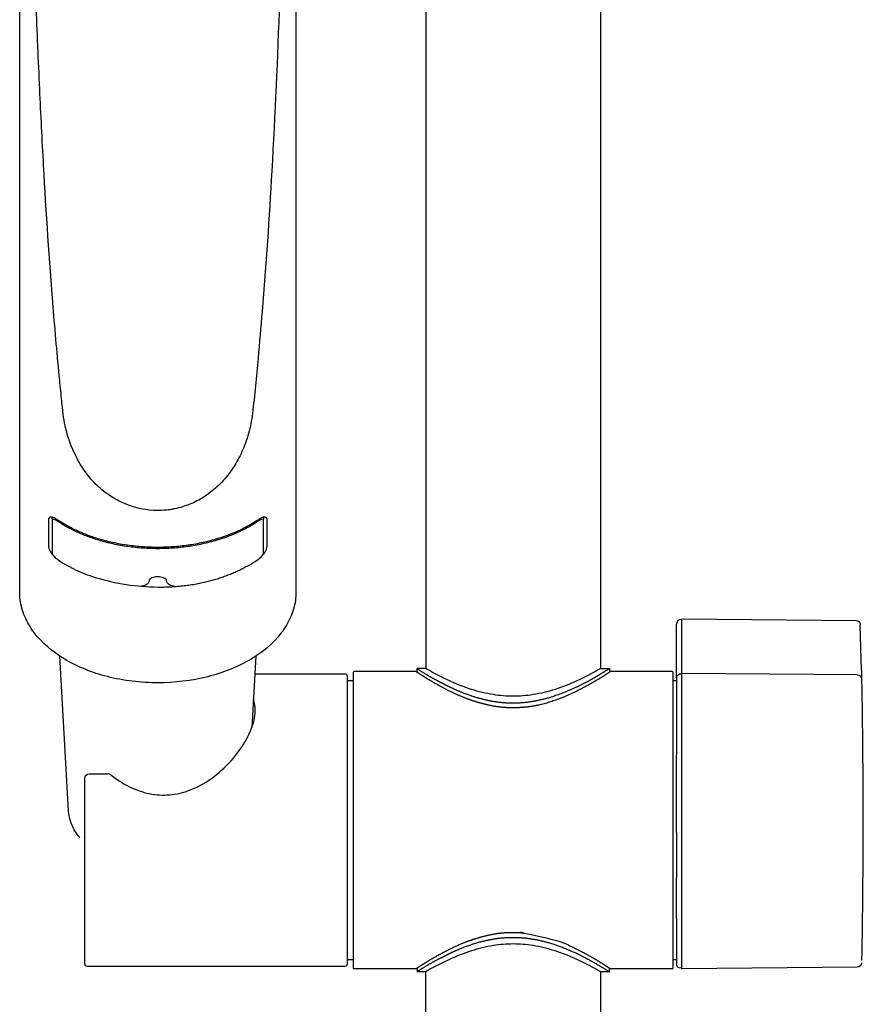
# Model space of a CAD drawing. Header units: millimetres. Extents: x -136 to 138, y -20 to 1247.
# Tile 2 of 8: x -56 to 40, y 761 to 874. Entities that reach past the tile are written whole.
import ezdxf

# ---------------------------------------------------------------- set-up
doc = ezdxf.new("R2010")
doc.units = ezdxf.units.MM
doc.header["$MEASUREMENT"] = 0
doc.layers.add('DETAIL', color=7, linetype='Continuous', true_color=0x000000)

# ---------------------------------------------------------------- blocks, each defined once
blk = doc.blocks.new('241500_f')
at = {"layer": 'DETAIL'}
for p, q in [((10, 946.74), (10, 799.49)), ((-10, 924.16), (-10, 799.49)), ((-56.45, 808.11), (-56.45, 904.82)), ((-24.85, 904.82), (-24.85, 808.25)), ((-53.15, 816.51), (-53.15, 813.51)), ((-52.75, 816.59), (-52.75, 816.81)), ((-52.75, 816.59), (-52.75, 812.65)), ((-28.55, 816.81), (-28.55, 816.59)), ((-28.55, 812.65), (-28.55, 816.59)), ((-28.15, 813.51), (-28.15, 816.51)), ((-51.01, 811.3), (-50.61, 811.08)), ((-30.7, 811.08), (-30.29, 811.3)), ((-48.44, 810.13), (-47.82, 809.92)), ((19.3, 805.11), (19.2, 805.12)), ((19.3, 805.1), (19.3, 805.17)), ((19.3, 805.17), (39.22, 805)), ((19.3, 765.13), (19.3, 805.11)), ((18.71, 804.63), (18.7, 804.56)), ((18.7, 798.44), (18.7, 804.56)), ((39.71, 804.55), (39.71, 804.46)), ((39.83, 799.35), (39.71, 804.46)), ((-50.87, 783.2), (-51.87, 800.91)), ((-29.44, 800.91), (-29.9, 792.73)), ((-11.12, 799.14), (-18.2, 799.14)), ((-10.95, 799.03), (-11.12, 799.14)), ((-10, 799.49), (-11, 799.49)), ((-11, 799.06), (-11, 799.49)), ((10, 799.49), (11, 799.49)), ((11, 799.49), (11, 799.06)), ((18.2, 799.14), (11.12, 799.14)), ((39.83, 799.35), (39.85, 798.18)), ((-29.55, 798.89), (-19.25, 798.89)), ((-19, 798.64), (-19, 765.64)), ((-19, 798.14), (-18.3, 798.14)), ((-18.3, 799.04), (-18.3, 765.24)), ((18.3, 765.24), (18.3, 799.04)), ((18.3, 798.14), (18.7, 798.14)), ((18.7, 780.74), (18.71, 798.5)), ((19.3, 798.9), (19.2, 798.9)), ((39.35, 798.79), (19.3, 798.94)), ((-49, 765.69), (-49, 786.9)), ((-48.5, 787.43), (-46.33, 787.43)), ((-19.25, 765.39), (-48.7, 765.39)), ((-18.3, 766.14), (-19, 766.14)), ((18.7, 766.14), (18.3, 766.14)), ((39.35, 765.31), (19.3, 765.13)), ((-18.2, 765.14), (-11.12, 765.14)), ((-11, 765.22), (-11, 764.79)), ((-10, 764.79), (-10.99, 764.79)), ((-10, 193.4), (-10, 764.79)), ((10.99, 764.79), (10, 764.79)), ((10, 764.79), (10, 193.4)), ((11, 764.79), (11, 765.22)), ((11.12, 765.14), (18.2, 765.14)), ((19.3, 765.18), (19.2, 765.18))]:
    blk.add_line(p, q, dxfattribs=at)
for centre, radius, start, end in [((-52.86, 815.31), 1.28, 51.2268, 85.3795), ((-28.47, 815.36), 1.23, 93.8624, 129.5313), ((-45.68, 821.23), 11.28, 235.5974, 241.7834), ((-37.45, 824.23), 14.78, 298.9512, 303.668), ((-43.64, 824.1), 14.77, 241.8604, 251.0461), ((-40.37, 834.57), 25.75, 253.1898, 269.3784), ((19.2, 804.62), 0.5, 90.0018, 178.8413), ((-18.2, 799.04), 0.102, 91.1136, 180), ((18.2, 799.04), 0.101, 359.3656, 89.4044), ((-32.96, 794.77), 3.46, 358.5112, 20.3718), ((-46.33, 786.93), 0.5, 51.7222, 90), ((-18.2, 765.24), 0.1, 178.7572, 270.0104), ((18.2, 765.24), 0.102, 271.1186, 360)]:
    blk.add_arc(centre, radius, start, end, dxfattribs=at)
at = {"layer": 'DETAIL', "extrusion": (0, 0, -1)}
for centre, radius, start, end in [((42.23, 809.6), 0.58, 184.7842, 246.0405), ((39.08, 809.6), 0.58, 293.9601, 355.216), ((42.62, 810.25), 1.34, 242.0357, 268.0017), ((38.68, 810.25), 1.34, 271.998, 297.9639), ((-39.22, 804.51), 0.488, 89.7369, 175.9156), ((19.25, 798.64), 0.25, 90.0442, 180.0436), ((-19.2, 798.4), 0.499, 10.902, 90.2466), ((-39.35, 798.29), 0.497, 90.1948, 178.6068), ((830.21, 782.14), 870.21, 178.94396, 181.05869), ((48.49, 786.92), 0.512, 0.1212, 88.5866), ((46.27, 783.46), 4.6, 342.1511, 356.7602), ((45.52, 783.71), 5.4, 318.7272, 342.1511), ((-16032.47, 773.21), 16013.77, 359.97306, 0.02694), ((48.7, 765.69), 0.3, 270.0015, 0), ((19.25, 765.64), 0.25, 179.9123, 270), ((-19.2, 765.68), 0.501, 270.1585, 359.9731), ((-39.35, 765.81), 0.5, 181.2447, 269.5003)]:
    blk.add_arc(centre, radius, start, end, dxfattribs=at)
at = {"layer": 'DETAIL'}
for points, knots in [([(-40.65, 817.58), (-41.96, 817.58), (-43.86, 817.99), (-46.14, 819.21), (-47.6, 820.37), (-48.9, 821.85), (-50.35, 824.17), (-51.2, 826.64), (-51.48, 828.61), (-51.57, 829.44), (-51.69, 830.63), (-52.08, 834.48), (-52.88, 843.47), (-53.61, 854.59), (-54.19, 866.2), (-54.66, 877.35), (-54.85, 885.6), (-54.84, 890.56)], [102.40846, 102.40846, 102.40846, 102.40846, 106.31758, 108.149262, 110.118156, 111.897356, 114.037399, 118.300603, 119.648894, 120.002184, 120.81131, 123.221819, 131.624825, 147.893867, 156.649555, 166.490305, 181.382436, 181.382436, 181.382436, 181.382436]), ([(-26.46, 890.56), (-26.45, 885.67), (-26.73, 874.3), (-27.5, 857.56), (-28.39, 843.93), (-29.12, 835.73), (-29.47, 831.84), (-29.74, 829.35), (-30.04, 827.14), (-30.55, 825.34), (-31.42, 823.43), (-32.5, 821.72), (-33.81, 820.28), (-35.33, 819.09), (-36.7, 818.38), (-37.86, 817.98), (-38.62, 817.79), (-39.22, 817.68), (-39.85, 817.59), (-40.31, 817.58), (-40.65, 817.58)], [23.428138, 23.428138, 23.428138, 23.428138, 38.089593, 57.568103, 73.681465, 79.083744, 82.24014, 85.421093, 86.597431, 88.924954, 91.005508, 92.891347, 94.94925, 96.845026, 98.663673, 99.552614, 100.509305, 101.024856, 101.389238, 102.40846, 102.40846, 102.40846, 102.40846]), ([(-52.15, 816.53), (-52.23, 816.58), (-52.31, 816.65), (-52.42, 816.7), (-52.48, 816.72), (-52.63, 816.79), (-52.85, 816.85), (-53.13, 816.78), (-53.16, 816.58), (-53.15, 816.51)], [33.145897, 33.145897, 33.145897, 33.145897, 33.4149, 33.452798, 33.504823, 33.609383, 33.957168, 34.182464, 34.421038, 34.421038, 34.421038, 34.421038]), ([(-28.15, 816.51), (-28.15, 816.56), (-28.16, 816.63), (-28.23, 816.78), (-28.41, 816.84), (-28.59, 816.81), (-28.73, 816.77), (-28.81, 816.72), (-28.91, 816.69), (-29.01, 816.63), (-29.1, 816.57), (-29.15, 816.53)], [4.627861, 4.627861, 4.627861, 4.627861, 4.752997, 4.861785, 5.092496, 5.284703, 5.390302, 5.530286, 5.574515, 5.68663, 5.889809, 5.889809, 5.889809, 5.889809]), ([(-53.15, 813.51), (-53.15, 813.46), (-53.14, 813.36), (-53.08, 813.13), (-52.93, 812.83), (-52.74, 812.56), (-52.58, 812.37), (-52.49, 812.28), (-52.41, 812.19), (-52.38, 812.16), (-52.35, 812.14)], [37.420225, 37.420225, 37.420225, 37.420225, 37.570788, 37.726213, 38.13397, 38.563734, 38.713046, 38.894242, 38.95791, 39.049225, 39.049225, 39.049225, 39.049225]), ([(-28.95, 812.14), (-28.93, 812.16), (-28.89, 812.19), (-28.82, 812.28), (-28.73, 812.37), (-28.56, 812.57), (-28.31, 812.92), (-28.15, 813.28), (-28.15, 813.51)], [0, 0, 0, 0, 0.089415, 0.15187, 0.332764, 0.482672, 0.938645, 1.628673, 1.628673, 1.628673, 1.628673]), ([(-40.65, 810), (-40.72, 810), (-40.84, 809.99), (-41.07, 809.96), (-41.32, 809.88), (-41.55, 809.75), (-41.65, 809.61), (-41.65, 809.55)], [2.630425, 2.630425, 2.630425, 2.630425, 2.816512, 2.997686, 3.321794, 3.608045, 3.799448, 3.799448, 3.799448, 3.799448]), ([(-39.65, 809.55), (-39.65, 809.58), (-39.67, 809.64), (-39.78, 809.76), (-40.1, 809.95), (-40.42, 810), (-40.65, 810)], [1.461231, 1.461231, 1.461231, 1.461231, 1.543633, 1.654296, 1.942975, 2.630425, 2.630425, 2.630425, 2.630425]), ([(-40.65, 797.86), (-41.63, 797.86), (-43.57, 797.98), (-47.25, 798.66), (-51.29, 800.24), (-54.45, 802.86), (-55.94, 805.38), (-56.38, 806.94), (-56.45, 807.86), (-56.45, 808.11)], [127.962146, 127.962146, 127.962146, 127.962146, 130.902028, 133.785465, 139.153281, 143.809844, 145.875165, 147.85431, 148.630671, 148.630671, 148.630671, 148.630671]), ([(-24.85, 808.25), (-24.85, 807.93), (-24.92, 806.94), (-25.4, 805.3), (-26.91, 802.79), (-30.09, 800.2), (-35.03, 798.3), (-38.73, 797.86), (-40.65, 797.86)], [107.151757, 107.151757, 107.151757, 107.151757, 108.147592, 110.120314, 112.214302, 116.873684, 122.194242, 127.962146, 127.962146, 127.962146, 127.962146]), ([(10, 799.49), (9.82, 799.39), (9.46, 799.18), (8.97, 798.92), (8.25, 798.54), (6.91, 797.88), (4.84, 797.06), (2.38, 796.46), (0, 796.25), (-2.38, 796.46), (-4.83, 797.06), (-6.91, 797.88), (-8.44, 798.63), (-9.34, 799.11), (-9.82, 799.38), (-10, 799.49)], [0, 0, 0, 0, 0.60844, 1.262861, 1.651569, 3.047488, 5.74552, 8.333799, 10.60806, 12.883256, 15.472524, 18.171539, 19.56766, 20.593374, 21.220876, 21.220876, 21.220876, 21.220876]), ([(-46.02, 787.32), (-45.81, 787.15), (-44.89, 786.47), (-43.17, 785.53), (-40.77, 784.92), (-38.35, 785.06), (-35.9, 785.94), (-33.54, 787.54), (-31.47, 789.73), (-30.2, 791.83), (-29.62, 793.51), (-29.51, 794.31), (-29.5, 794.68)], [-0.831676, -0.831676, -0.831676, -0.831676, 0, 2.607043, 5.004004, 7.355923, 9.798771, 12.753392, 15.849661, 18.77603, 20.05872, 21.180229, 21.180229, 21.180229, 21.180229]), ([(10, 764.79), (9.82, 764.89), (9.46, 765.1), (8.97, 765.36), (8.25, 765.74), (6.91, 766.4), (4.84, 767.22), (2.38, 767.82), (0, 768.03), (-2.38, 767.82), (-4.83, 767.22), (-6.91, 766.4), (-8.44, 765.65), (-9.34, 765.17), (-9.82, 764.9), (-10, 764.79)], [0, 0, 0, 0, 0.60844, 1.262861, 1.651569, 3.047488, 5.74552, 8.333799, 10.60806, 12.883256, 15.472524, 18.171539, 19.56766, 20.593374, 21.220876, 21.220876, 21.220876, 21.220876])]:
    blk.add_open_spline(points, degree=3, knots=knots, dxfattribs=at)
for points, weights in [([(-40.65, 813.36), (-47.48, 813.36), (-52.15, 816.53)], [1, 0.918079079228, 1]), ([(-40.65, 813.21), (-47.39, 813.21), (-52.05, 816.31)], [1, 0.919889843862, 1]), ([(-29.15, 816.53), (-33.83, 813.36), (-40.65, 813.36)], [1, 0.918079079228, 1]), ([(-29.25, 816.31), (-33.92, 813.21), (-40.65, 813.21)], [1, 0.919889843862, 1]), ([(-40.65, 808.82), (-35.02, 808.76), (-30.7, 811.08)], [1, 0.931725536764, 0.977253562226]), ([(-48.5, 787.43), (-48.5, 787.43), (-48.5, 787.42)], [0.947827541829, 0.965218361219, 1])]:
    blk.add_rational_spline(points, weights, degree=2, dxfattribs=at)
for points, weights, knots in [([(-52.75, 812.65), (-52.65, 812.49), (-52.54, 812.35), (-52.4, 812.22), (-52.34, 812.15), (-52.43, 812.19), (-52.05, 811.93)], [1, 0.995841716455, 0.995841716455, 1, 1, 1, 1], [119.047523, 119.047523, 119.047523, 119.047523, 119.798215, 119.798215, 119.798215, 120.047523, 120.047523, 120.047523, 120.047523]), ([(-29.25, 811.93), (-28.87, 812.18), (-28.97, 812.16), (-28.9, 812.22), (-28.77, 812.35), (-28.65, 812.49), (-28.55, 812.65)], [1, 1, 1, 1, 0.996588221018, 0.996588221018, 1], [145.064399, 145.064399, 145.064399, 145.064399, 145.314383, 145.314383, 145.314383, 146.064399, 146.064399, 146.064399, 146.064399]), ([(-11, 799.49), (-10.13, 798.91), (-9.23, 798.39), (-8.3, 797.92), (-8.07, 797.8), (-7.84, 797.68), (-7.6, 797.56), (-6.87, 797.19), (-5.74, 796.7), (-4.18, 796.17), (-3.03, 795.88), (-1.93, 795.68), (-0.47, 795.53), (0.99, 795.56), (2.51, 795.78), (4.03, 796.13), (6.01, 796.79), (8.45, 797.95), (10.1, 798.92), (10.95, 799.46), (10.97, 799.47), (10.98, 799.48), (11, 799.49)], [1, 0.998856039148, 0.998856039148, 1, 1, 1, 1, 1, 1, 1, 1, 1, 1, 1, 1, 1, 1, 1, 1, 1, 1, 1, 1], [0, 0, 0, 0, 3.127283, 3.127283, 3.127283, 3.908182, 3.908182, 3.908182, 6.384531, 7.600835, 8.821217, 9.960119, 10.93001, 13.225507, 14.34231, 15.52574, 17.894194, 20.602269, 23.62735, 23.62735, 23.62735, 23.682666, 23.682666, 23.682666, 23.682666]), ([(11.12, 799.14), (11.03, 799.08), (10.84, 798.95), (10.37, 798.65), (9.58, 798.16), (8.05, 797.28), (5.37, 795.95), (2.94, 795.22), (1.4, 795.07), (1.3, 795.06), (1.19, 795.05), (1.09, 795.04), (-0.22, 794.93), (-1.52, 795.01), (-2.8, 795.3), (-2.91, 795.32), (-3.01, 795.35), (-3.12, 795.37), (-3.36, 795.43), (-3.61, 795.5), (-3.85, 795.56), (-3.97, 795.59), (-4.08, 795.63), (-4.2, 795.66), (-4.31, 795.7), (-4.43, 795.74), (-4.54, 795.77), (-4.79, 795.85), (-5.28, 796.03), (-6.3, 796.44), (-7.6, 797.05), (-8.92, 797.78), (-9.89, 798.36), (-10.35, 798.65), (-10.63, 798.82), (-10.78, 798.92), (-10.92, 799.01), (-10.95, 799.03)], [1, 1, 1, 1, 1, 1, 1, 1, 1, 1, 1, 1, 0.992097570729, 0.992097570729, 1, 1, 1, 1, 1, 1, 1, 1, 1, 1, 1, 1, 1, 1, 1, 1, 1, 1, 1, 1, 1, 1, 1, 1], [108.359327, 108.359327, 108.359327, 108.359327, 108.679377, 109.06733, 110.023773, 111.472145, 114.35038, 118.999555, 118.999555, 118.999555, 119.312406, 119.312406, 119.312406, 123.222959, 123.222959, 123.222959, 123.551495, 123.551495, 123.551495, 124.304624, 124.304624, 124.304624, 124.66943, 124.66943, 124.66943, 125.026702, 125.026702, 125.026702, 125.812647, 126.606754, 128.305571, 130.135684, 131.109845, 131.699753, 131.760602, 132.117013, 132.236722, 132.236722, 132.236722, 132.236722]), ([(-11.12, 765.14), (-11.03, 765.2), (-10.84, 765.32), (-10.63, 765.46), (-10.31, 765.66), (-9.76, 766), (-8.57, 766.71), (-6.38, 767.87), (-4.43, 768.61), (-3.15, 768.9), (-3.03, 768.93), (-2.92, 768.96), (-2.81, 768.98), (-1.54, 769.28), (-0.24, 769.37), (1.05, 769.24), (1.16, 769.23), (1.27, 769.22), (1.38, 769.21), (3.08, 768.99), (4.73, 768.53), (6.3, 767.83), (6.41, 767.78), (6.52, 767.73), (6.63, 767.68), (7.77, 767.14), (8.89, 766.54), (9.96, 765.88), (10.02, 765.84), (10.07, 765.81), (10.13, 765.77), (10.41, 765.6), (10.68, 765.43), (10.95, 765.25), (11.01, 765.22), (11.07, 765.18), (11.12, 765.14)], [1, 1, 1, 1, 1, 1, 1, 1, 1, 1, 1, 1, 1, 0.991037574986, 0.991037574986, 1, 1, 1, 1, 0.992714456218, 0.992714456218, 1, 1, 1, 1, 0.998923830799, 0.998923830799, 1, 1, 1, 1, 0.999964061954, 0.999964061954, 1, 1, 1, 1], [180.704823, 180.704823, 180.704823, 180.704823, 181.028274, 181.384443, 181.445263, 182.157183, 183.330528, 185.618316, 189.563515, 189.563515, 189.563515, 189.916675, 189.916675, 189.916675, 193.79412, 193.79412, 193.79412, 194.129712, 194.129712, 194.129712, 194.239462, 194.239462, 194.239462, 194.601797, 194.601797, 194.601797, 198.393208, 198.393208, 198.393208, 198.590924, 198.590924, 198.590924, 199.563445, 199.563445, 199.563445, 199.767102, 199.767102, 199.767102, 199.767102]), ([(-11, 764.79), (-10.13, 765.37), (-9.23, 765.89), (-8.3, 766.37), (-8.07, 766.48), (-7.84, 766.6), (-7.6, 766.72), (-6.87, 767.09), (-5.74, 767.58), (-4.18, 768.11), (-3.03, 768.4), (-1.93, 768.6), (-0.47, 768.75), (0.99, 768.72), (2.51, 768.5), (4.03, 768.15), (6.01, 767.49), (8.45, 766.33), (10.1, 765.36), (10.95, 764.82), (10.97, 764.81), (10.98, 764.8), (11, 764.79)], [1, 0.998856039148, 0.998856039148, 1, 1, 1, 1, 1, 1, 1, 1, 1, 1, 1, 1, 1, 1, 1, 1, 1, 1, 1, 1], [0, 0, 0, 0, 3.127283, 3.127283, 3.127283, 3.908182, 3.908182, 3.908182, 6.384531, 7.600835, 8.821217, 9.960119, 10.93001, 13.225507, 14.34231, 15.52574, 17.894194, 20.602269, 23.62735, 23.62735, 23.62735, 23.682666, 23.682666, 23.682666, 23.682666])]:
    blk.add_rational_spline(points, weights, degree=3, knots=knots, dxfattribs=at)

msp = doc.modelspace()

# ---------------------------------------------------------------- block references
msp.add_blockref('241500_f', (0, 0))

doc.saveas('drawing.dxf')
